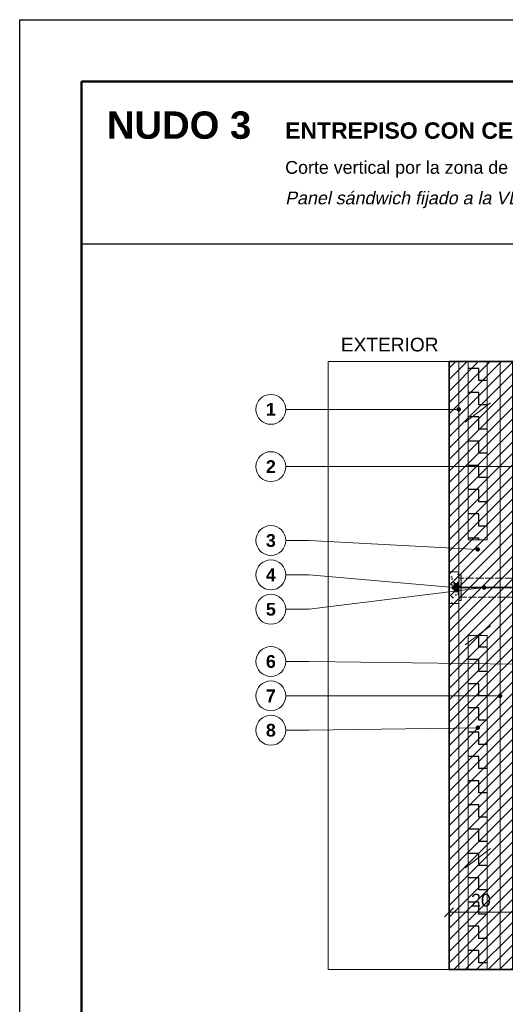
# Model space of a CAD drawing. Header units: millimetres. Extents: x 6 to 4194, y 6 to 5934.
# Tile 2 of 3: x 6 to 1532, y 2841 to 5934. Entities that reach past the tile are written whole.
import ezdxf
from ezdxf.enums import TextEntityAlignment as Align

# ---------------------------------------------------------------- set-up
doc = ezdxf.new("R2010")
doc.units = ezdxf.units.MM
doc.header["$LTSCALE"] = 20
doc.linetypes.add('DASHED', pattern=[1.524, 1.27, -0.254])
for name, color, linetype in [('A-ACERO', 250, 'Continuous'), ('A-AISLACION-EPS', 50, 'Continuous'), ('A-ARMADURAS', 14, 'Continuous'), ('A-CONTORNOS', 7, 'Continuous'), ('A-HORMIGON-PREMOLDEADO', 8, 'Continuous'), ('A-MORTERO-CARPETAS', 252, 'Continuous'), ('A-NEOPRENO-SELLADORES', 7, 'Continuous'), ('A-PROYECCION-OCULTO', 8, 'DASHED'), ('X-COTAS', 3, 'Continuous'), ('X-MARCO', 7, 'Continuous'), ('X-REFERENCIAS', 1, 'Continuous'), ('X-TEXTOS', 7, 'Continuous')]:
    doc.layers.add(name, color=color, linetype=linetype)
doc.styles.add('ARIAL', font='arial.ttf')
doc.styles.add('ARIAL-B', font='arialbd.ttf')

msp = doc.modelspace()

# ---------------------------------------------------------------- hatches: boundary and pattern name
at = {"layer": 'A-ACERO', "true_color": 0x3b3b3b}
h = msp.add_hatch(color=250, dxfattribs=at)
h.dxf.hatch_style = 1
h.paths.add_polyline_path([(1385, 4110), (1393, 4110), (1393, 4190), (1385, 4190)])
at = {"layer": 'A-AISLACION-EPS'}
h = msp.add_hatch(dxfattribs=at)
h.set_pattern_fill('ZIGZAG', color=256, scale=6, angle=90)
h.paths.add_polyline_path([(1415, 4860), (1415, 4300), (1475, 4300), (1475, 4860)])
h = msp.add_hatch(dxfattribs=at)
h.set_pattern_fill('ZIGZAG', color=256, scale=6, angle=90)
h.paths.add_polyline_path([(1415, 2950), (1475, 2950), (1475, 4000), (1415, 4000)])
at = {"layer": 'A-HORMIGON-PREMOLDEADO'}
h = msp.add_hatch(dxfattribs=at)
h.set_pattern_fill('ANSI31', color=256, scale=8)
h.paths.add_polyline_path([(1355, 4860), (1355, 2950), (1555, 2950), (1555, 4860)])
at = {"layer": 'A-MORTERO-CARPETAS'}
h = msp.add_hatch(dxfattribs=at)
h.set_pattern_fill('AR-SAND', color=256, scale=0.6)
h.paths.add_polyline_path([(1355, 4100), (1385, 4100), (1385, 4200), (1355, 4200)])
at = {"layer": 'A-NEOPRENO-SELLADORES', "true_color": 0x222222}
h = msp.add_hatch(color=250, dxfattribs=at)
h.dxf.hatch_style = 1
h.paths.add_polyline_path([(1369, 4135), (1385, 4135), (1385, 4165), (1369, 4165)])
at = {"layer": 'X-REFERENCIAS'}
h = msp.add_hatch(color=7, dxfattribs=at)
h.dxf.hatch_style = 1
h.paths.add_polyline_path([(1392, 4710), (1391.7, 4712.2), (1390.7, 4714.1), (1389.1, 4715.7), (1387.2, 4716.7), (1385, 4717), (1382.8, 4716.7), (1380.9, 4715.7), (1379.3, 4714.1), (1378.3, 4712.2), (1378, 4710), (1378.3, 4707.8), (1379.3, 4705.9), (1380.9, 4704.3), (1382.8, 4703.3), (1385, 4703), (1387.2, 4703.3), (1389.1, 4704.3), (1390.7, 4705.9), (1391.7, 4707.8)])
h = msp.add_hatch(color=7, dxfattribs=at)
h.dxf.hatch_style = 1
h.paths.add_polyline_path([(1452, 4270), (1451.7, 4272.2), (1450.7, 4274.1), (1449.1, 4275.7), (1447.2, 4276.7), (1445, 4277), (1442.8, 4276.7), (1440.9, 4275.7), (1439.3, 4274.1), (1438.3, 4272.2), (1438, 4270), (1438.3, 4267.8), (1439.3, 4265.9), (1440.9, 4264.3), (1442.8, 4263.3), (1445, 4263), (1447.2, 4263.3), (1449.1, 4264.3), (1450.7, 4265.9), (1451.7, 4267.8)])
h = msp.add_hatch(color=7, dxfattribs=at)
h.dxf.hatch_style = 1
h.paths.add_polyline_path([(1377, 4150), (1376.7, 4152.2), (1375.7, 4154.1), (1374.1, 4155.7), (1372.2, 4156.7), (1370, 4157), (1367.8, 4156.7), (1365.9, 4155.7), (1364.3, 4154.1), (1363.3, 4152.2), (1363, 4150), (1363.3, 4147.8), (1364.3, 4145.9), (1365.9, 4144.3), (1367.8, 4143.3), (1370, 4143), (1372.2, 4143.3), (1374.1, 4144.3), (1375.7, 4145.9), (1376.7, 4147.8)])
h = msp.add_hatch(color=7, dxfattribs=at)
h.dxf.hatch_style = 1
h.paths.add_polyline_path([(1472, 4150), (1471.7, 4152.2), (1470.7, 4154.1), (1469.1, 4155.7), (1467.2, 4156.7), (1465, 4157), (1462.8, 4156.7), (1460.9, 4155.7), (1459.3, 4154.1), (1458.3, 4152.2), (1458, 4150), (1458.3, 4147.8), (1459.3, 4145.9), (1460.9, 4144.3), (1462.8, 4143.3), (1465, 4143), (1467.2, 4143.3), (1469.1, 4144.3), (1470.7, 4145.9), (1471.7, 4147.8)])
h = msp.add_hatch(color=7, dxfattribs=at)
h.dxf.hatch_style = 1
h.paths.add_polyline_path([(1522, 3810), (1521.7, 3812.2), (1520.7, 3814.1), (1519.1, 3815.7), (1517.2, 3816.7), (1515, 3817), (1512.8, 3816.7), (1510.9, 3815.7), (1509.3, 3814.1), (1508.3, 3812.2), (1508, 3810), (1508.3, 3807.8), (1509.3, 3805.9), (1510.9, 3804.3), (1512.8, 3803.3), (1515, 3803), (1517.2, 3803.3), (1519.1, 3804.3), (1520.7, 3805.9), (1521.7, 3807.8)])
h = msp.add_hatch(color=7, dxfattribs=at)
h.dxf.hatch_style = 1
h.paths.add_polyline_path([(1452, 3710), (1451.7, 3712.2), (1450.7, 3714.1), (1449.1, 3715.7), (1447.2, 3716.7), (1445, 3717), (1442.8, 3716.7), (1440.9, 3715.7), (1439.3, 3714.1), (1438.3, 3712.2), (1438, 3710), (1438.3, 3707.8), (1439.3, 3705.9), (1440.9, 3704.3), (1442.8, 3703.3), (1445, 3703), (1447.2, 3703.3), (1449.1, 3704.3), (1450.7, 3705.9), (1451.7, 3707.8)])

# ---------------------------------------------------------------- linework, layer by layer
at = {"layer": 'A-ARMADURAS', "lineweight": 13}
for points in [[(1385, 2950), (1385, 4860)], [(1515, 2950), (1515, 4860)]]:
    msp.add_lwpolyline(points, dxfattribs=at)
at = {"layer": 'A-CONTORNOS', "lineweight": 35}
msp.add_lwpolyline([(1355, 4860), (1355, 2950), (1555, 2950), (1555, 4860)], close=True, dxfattribs=at)
at = {"layer": 'A-CONTORNOS', "lineweight": 13}
for points in [[(1415, 4860), (1415, 4300), (1475, 4300), (1475, 4860)], [(1355, 4100), (1385, 4100), (1385, 4200), (1355, 4200)], [(1385, 4110), (1393, 4110), (1393, 4190), (1385, 4190)], [(1415, 2950), (1475, 2950), (1475, 4000), (1415, 4000)]]:
    msp.add_lwpolyline(points, close=True, dxfattribs=at)
at = {"layer": 'A-CONTORNOS', "lineweight": 18}
for points in [[(1405, 4670), (1485, 4730)], [(1405, 3970), (1485, 4030)], [(1405, 3270), (1485, 3330)]]:
    msp.add_lwpolyline(points, dxfattribs=at)
at = {"layer": 'A-CONTORNOS', "lineweight": 35}
msp.add_lwpolyline([(1365, 4150), (2025, 4150)], dxfattribs=at)
at = {"layer": 'A-PROYECCION-OCULTO', "lineweight": 13}
msp.add_lwpolyline([(1385, 4120), (1555, 4120), (1555, 4180), (1385, 4180)], close=True, dxfattribs=at)
at = {"layer": 'X-COTAS', "lineweight": 25}
msp.add_lwpolyline([(1341, 3116), (1369, 3144)], dxfattribs=at)
at = {"layer": 'X-COTAS', "lineweight": 13}
for points in [[(1355, 3152), (1355, 3108)], [(1355, 3130), (1555, 3130)]]:
    msp.add_lwpolyline(points, dxfattribs=at)
at = {"layer": 'X-MARCO', "lineweight": 30}
msp.add_lwpolyline([(6, 5934), (4194, 5934), (4194, 6), (6, 6)], close=True, dxfattribs=at)
at = {"layer": 'X-MARCO', "lineweight": 50}
msp.add_lwpolyline([(200, 5740), (4000, 5740), (4000, 200), (200, 200)], close=True, dxfattribs=at)
at = {"layer": 'X-REFERENCIAS', "lineweight": 13}
for points in [[(1385, 4710), (915, 4710), (842, 4710)], [(1560, 4530), (915, 4530), (842, 4530)], [(1445, 4270), (915, 4298), (842, 4298)], [(1370, 4150), (915, 4190), (842, 4190)], [(1465, 4150), (915, 4082), (842, 4082)], [(1565, 3910), (915, 3918), (842, 3918)], [(1515, 3810), (915, 3810), (842, 3810)], [(1445, 3710), (915, 3702), (842, 3702)]]:
    msp.add_lwpolyline(points, dxfattribs=at)
at = {"layer": 'X-REFERENCIAS', "lineweight": 18}
for centre in [(795, 4710), (795, 4530), (795, 4298), (795, 4190), (795, 4082), (795, 3918), (795, 3810), (795, 3702)]:
    msp.add_circle(centre, 47, dxfattribs=at)
at = {"layer": 'X-TEXTOS', "lineweight": 25}
msp.add_lwpolyline([(200, 5230), (4000, 5230)], dxfattribs=at)
at = {"layer": 'X-TEXTOS', "lineweight": 13}
msp.add_lwpolyline([(975, 4860), (3225, 4860), (3225, 2950), (975, 2950)], close=True, dxfattribs=at)

# ---------------------------------------------------------------- texts
at = {"layer": 'X-COTAS', "style": 'ARIAL'}
msp.add_text('20', height=40.1, dxfattribs=at).set_placement((1455, 3148), align=Align.CENTER)
at = {"layer": 'X-REFERENCIAS', "style": 'ARIAL-B'}
for s, p in [('1', (795, 4690)), ('2', (795, 4510)), ('3', (795, 4278)), ('4', (795, 4170)), ('5', (795, 4062)), ('6', (795, 3898)), ('7', (795, 3790)), ('8', (795, 3682))]:
    msp.add_text(s, height=40.1, dxfattribs=at).set_placement(p, align=Align.CENTER)
at = {"layer": 'X-TEXTOS'}
for s, height, style, p in [('NUDO 3', 85.92, 'ARIAL-B', (280, 5560)), ('ENTREPISO CON CERRAMIENTO EXTERIOR OPACO', 51.552, 'ARIAL-B', (840, 5560)), ('Corte vertical por la zona de apoyo de la viga VL · ESCALA 1:20', 40.096, 'ARIAL', (840, 5450)), ('EXTERIOR', 42.96, 'ARIAL', (1015, 4892))]:
    msp.add_text(s, height=height, dxfattribs=dict(at, style=style)).set_placement(p)
at = {"layer": 'X-TEXTOS', "style": 'ARIAL', "oblique": 12}
msp.add_text('Panel sándwich fijado a la VL con bulón pasante · viga L de borde + losa TT + capa de compresión', height=40.096, dxfattribs=at).set_placement((840, 5354))

doc.saveas('drawing.dxf')
